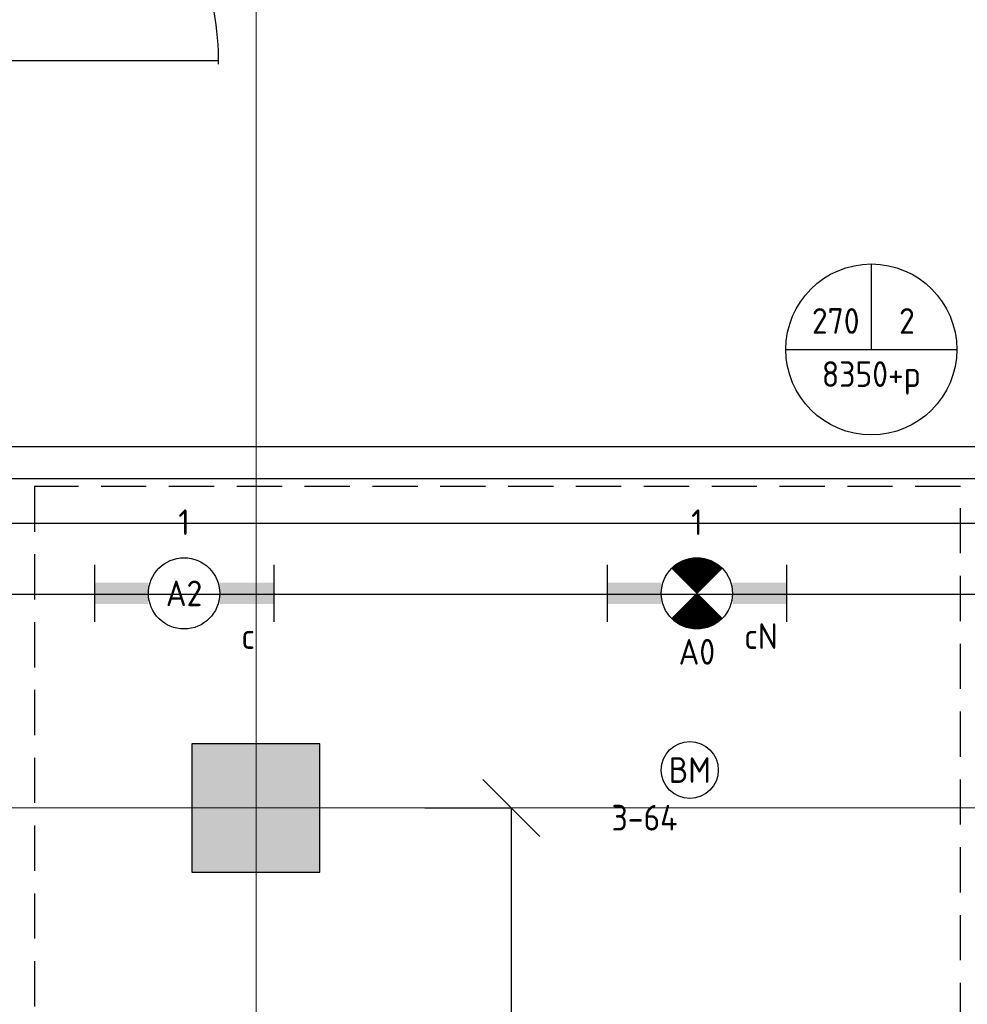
# Model space of a CAD drawing. Header units: millimetres. Extents: x -38031 to 110605, y -30229 to 92226.
# Tile 10 of 256: x -830 to 2496, y 2810 to 6267. Entities that reach past the tile are written whole.
import ezdxf
from ezdxf.enums import TextEntityAlignment as Align

# ---------------------------------------------------------------- set-up
doc = ezdxf.new("R2010")
doc.units = ezdxf.units.MM
doc.header["$LTSCALE"] = 50
doc.set_wipeout_variables(frame=1)
doc.header["$PDMODE"] = 1
doc.linetypes.add('HIDDEN2', pattern=[4.7625, 3.175, -1.5875])
doc.linetypes.add('STYLE_07', pattern=[1.875, 0.625, -0.20828, 0.625, -0.20836, 0.06943, -0.13893])
for name, color, linetype in [('AL$1A---_ALGEMEEN', 8, 'Continuous'), ('AL------_MAATVOERING', 2, 'Continuous'), ('AM$1A---_ARCERING', 8, 'Continuous'), ('BOUWKUNDIG', 8, 'Continuous'), ('EB6511--_ATTRIB', 2, 'Continuous'), ('EL6131--_KG', 3, 'Continuous'), ('EL6311--', 3, 'Continuous'), ('el6311--nv', 7, 'Continuous'), ('EL6511--', 3, 'Continuous'), ('EM6131--', 1, 'Continuous'), ('lengte voedingskabels', 3, 'Continuous'), ('LICHT_TEXT018', 1, 'Continuous'), ('versterkte strook', 7, 'Continuous')]:
    doc.layers.add(name, color=color, linetype=linetype)
doc.layers.add('stramien', color=1, linetype='Continuous', lineweight=15)
doc.styles.add('BURO-018', font='iso.shx', dxfattribs={"height": 90})
doc.styles.get("Standard").update_dxf_attribs({"font": 'iso.shx'})
doc.dimstyles.new('STABICAD', dxfattribs={"dimscale": 100, "dimtxt": 1.8, "dimasz": 2, "dimexe": 0, "dimexo": 2.5, "dimgap": 1.5, "dimtad": 0, "dimdec": 0, "dimrnd": 10, "dimzin": 0, "dimdsep": 46, "dimtxsty": 'Standard', "dimblk1": 'OBLIQUE', "dimblk2": 'OBLIQUE', "dimsah": 1, "dimcen": -3, "dimadec": 0, "dimazin": 0, "dimtfac": 1, "dimtdec": 0, "dimtofl": 0, "dimtmove": 2, "dimatfit": 3, "dimfxl": 0, "dimtvp": 1.055556, "dimtolj": 1, "dimtzin": 0, "dimarcsym": 0})

# ---------------------------------------------------------------- blocks, each defined once
blk = doc.blocks.new('_Oblique')
at = {"color": 0, "linetype": 'ByBlock', "lineweight": -2}
blk.add_line((-0.5, -0.5), (0.5, 0.5), dxfattribs=at)
blk = doc.blocks.new('*D198')
at = {"layer": 'AL------_MAATVOERING', "color": 0, "lineweight": -2}
for p, q in [((592.4, 3500), (895.9, 3500)), ((895.9, 598.4), (895.9, 3500)), ((592.4, 598.4), (895.9, 598.4))]:
    blk.add_line(p, q, dxfattribs=at)
at = {"layer": 'Defpoints', "color": 0}
for p in [(342.4, 3500), (895.9, 3500), (342.4, 598.4)]:
    blk.add_point(p, dxfattribs=at)
at = {"layer": 'AL------_MAATVOERING', "color": 0, "lineweight": -2, "xscale": 200, "yscale": 200, "zscale": 200}
for p, rotation in [((895.9, 3500), 90), ((895.9, 598.4), 270)]:
    blk.add_blockref('_Oblique', p, dxfattribs=dict(at, rotation=rotation))
at = {"layer": 'AL------_MAATVOERING', "color": 0, "insert": (705.9, 2049.2), "char_height": 180, "attachment_point": 5, "rotation": 90}
blk.add_mtext('\\A1;2900', dxfattribs=at)
blk = doc.blocks.new('1115B6630')
at = {"color": 0}
for p, q in [((-6.3, 2), (-6.3, -2)), ((6.3, 2), (6.3, -2))]:
    blk.add_line(p, q, dxfattribs=at)
at = {"color": 0, "linetype": 'Continuous'}
blk.add_circle((0, 0), 2.5, dxfattribs=at)
at = {"color": 0}
for points in [[(-2.5, 0.75), (-6.3, 0.75), (-2.5, -0.75), (-6.3, -0.75)], [(2.5, 0.75), (6.3, 0.75), (2.5, -0.75), (6.3, -0.75)]]:
    blk.add_solid(points, dxfattribs=at)
at = {"color": 0, "linetype": 'Continuous', "style": 'BURO-018'}
for tag, p in [('E_GKAST', (0, 8)), ('E_GROEP', (0, 5)), ('E_SGROEP', (4.5, 5)), ('E_ARMCODE', (0, 0)), ('E_SLET', (4.5, -3))]:
    blk.add_attdef(tag, text='', height=1.8, dxfattribs=at).set_placement(p, align=Align.MIDDLE)
blk = doc.blocks.new('E00123')
at = {"color": 0, "linetype": 'Continuous'}
blk.add_circle((0, 0), 2, dxfattribs=at)
at = {"color": 0, "linetype": 'Continuous', "style": 'BURO-018'}
for tag, p in [('E_TEXT1', (0, 4.5)), ('E_TEXT2', (0, 0))]:
    blk.add_attdef(tag, text='', height=1.8, dxfattribs=at).set_placement(p, align=Align.MIDDLE)
at = {"color": 0, "linetype": 'Continuous', "style": 'BURO-018', "flags": 1}
blk.add_attdef('E_MATCODE', (0, 0), '', height=1.8, dxfattribs=at)
blk = doc.blocks.new('E-GK-GTC-10E3C')
at = {"color": 0, "linetype": 'Continuous'}
for p, q in [((-0.5, 135), (0.5, 135)), ((-0.5, -135), (0.5, -135))]:
    blk.add_line(p, q, dxfattribs=at)
blk = doc.blocks.new('E00018')
at = {"color": 0, "linetype": 'Continuous'}
for p, q in [((-1.768, -1.768), (1.768, 1.768)), ((1.768, -1.768), (-1.768, 1.768))]:
    blk.add_line(p, q, dxfattribs=at)
at = {"color": 0, "linetype": 'Continuous', "const_width": 2.5}
for points in [[(-0.884, 0.884, -0.198912), (0, 1.25, -0.198912), (0.884, 0.884, -1)], [(-0.884, -0.884, 0.198912), (0, -1.25, 0.198912), (0.884, -0.884, 1)]]:
    blk.add_lwpolyline(points, format="xyb", dxfattribs=at)
blk = doc.blocks.new('1115B6630-NO1')
at = {"color": 0}
for p, q in [((-6.3, 2), (-6.3, -2)), ((6.3, 2), (6.3, -2))]:
    blk.add_line(p, q, dxfattribs=at)
at = {"color": 0, "linetype": 'Continuous'}
blk.add_circle((0, 0), 2.5, dxfattribs=at)
at = {"color": 0}
for points in [[(-2.5, 0.75), (-6.3, 0.75), (-2.5, -0.75), (-6.3, -0.75)], [(2.5, 0.75), (6.3, 0.75), (2.5, -0.75), (6.3, -0.75)]]:
    blk.add_solid(points, dxfattribs=at)
at = {"color": 0, "zscale": 50}
blk.add_blockref('E00018', (0, 0), dxfattribs=at)
at = {"color": 0, "linetype": 'Continuous', "style": 'BURO-018'}
for tag, p in [('E_GKAST', (0, 8)), ('E_GROEP', (0, 5)), ('E_SGROEP', (4.5, 5)), ('E_ARMCODE', (0, 0)), ('E_SLET', (4.5, -3))]:
    blk.add_attdef(tag, text='', height=1.8, dxfattribs=at).set_placement(p, align=Align.MIDDLE)
blk = doc.blocks.new('E00103')
at = {"color": 0, "linetype": 'Continuous'}
for p, q in [((0, 6), (0, 12)), ((-6, 6), (6, 6))]:
    blk.add_line(p, q, dxfattribs=at)
blk.add_circle((0, 6), 6, dxfattribs=at)
at = {"color": 0, "linetype": 'Continuous', "style": 'BURO-018'}
for tag, p in [('E_TEXT1', (-2.5, 8)), ('E_TEXT3', (2.5, 8)), ('E_TEXT6', (0, 4))]:
    blk.add_attdef(tag, text='', height=1.8, dxfattribs=at).set_placement(p, align=Align.MIDDLE)
blk = doc.blocks.new('32x_hout-mk 874-p')
at = {"color": 0}
for points in [[(0, -90), (0, 0), (-114, 0), (-114, -90)], [(-114, -990), (0, -990), (0, -1080), (-114, -1080)]]:
    blk.add_wipeout(points, dxfattribs=at).dxf.layer = 'AL$1A---_ALGEMEEN'
at = {"layer": 'AL$1A---_ALGEMEEN', "color": 0}
for points in [[(0, -90), (0, 0), (-114, 0), (-114, -90)], [(-114, -990), (0, -990), (0, -1080), (-114, -1080)]]:
    blk.add_lwpolyline(points, close=True, dxfattribs=at)
at = {"color": 0}
blk.add_wipeout([(-40, -75), (0, -75), (0, -1005), (-40, -1005)], dxfattribs=at).dxf.layer = 'AL$1A---_ALGEMEEN'
at = {"layer": 'AL$1A---_ALGEMEEN', "color": 0}
blk.add_line((0, -1005), (930, -1005), dxfattribs=at)
blk.add_lwpolyline([(-40, -75), (0, -75), (0, -1005), (-40, -1005)], close=True, dxfattribs=at)
blk.add_arc((0, -1005), 930, 359.2007, 90, dxfattribs=at)
blk = doc.blocks.new('200254 W 211 30-06-2008')
at = {"layer": 'AM$1A---_ARCERING', "linetype": 'Continuous', "lineweight": 0}
blk.add_hatch(color=256, dxfattribs=at).paths.add_polyline_path([(19030.229, 3081.445), (19039.229, 3081.445), (19039.229, 3090.445), (19030.229, 3090.445)])
at = {"layer": 'AL$1A---_ALGEMEEN'}
blk.add_lwpolyline([(19030.229, 3081.445), (19039.229, 3081.445), (19039.229, 3090.445), (19030.229, 3090.445)], close=True, dxfattribs=at)
at = {"layer": 'stramien', "linetype": 'STYLE_07', "ltscale": 50}
for p, q in [((19034.749, 2695.425), (19034.749, 4240.025)), ((18923.73, 3085.945), (21069.721, 3085.945))]:
    blk.add_line(p, q, dxfattribs=at)
at = {"layer": 'AL$1A---_ALGEMEEN', "xscale": 0.02, "yscale": 0.02, "zscale": 0.02}
blk.add_blockref('32x_hout-mk 874-p', (19013.509, 3158.525), dxfattribs=at)

msp = doc.modelspace()

# ---------------------------------------------------------------- block references
at = {"layer": 'BOUWKUNDIG', "xscale": 50, "yscale": 50, "zscale": 50}
msp.add_blockref('200254 W 211 30-06-2008', (-951737.5, -150797.3), dxfattribs=at)

# ---------------------------------------------------------------- next in the draw order: linework, layer by layer
at = {"layer": 'lengte voedingskabels'}
msp.add_lwpolyline([(13005.1, 18172.5), (12726.9, 18172.5), (12726.9, 15466), (4924.5, 15466), (4924.5, 4655.9), (-3663.6, 4655.9), (-3663.6, 3151.9), (-3885.6, 3151.9)], dxfattribs=at)
at = {"layer": 'LICHT_TEXT018', "linetype": 'HIDDEN2'}
msp.add_lwpolyline([(-778, 1536.4), (2472, 1536.4), (2472, 4628.5), (-778, 4628.5)], close=True, dxfattribs=at)
at = {"layer": 'versterkte strook'}
msp.add_line((-4181.9, 4250), (14345.1, 4250), dxfattribs=at)

# ---------------------------------------------------------------- next in the draw order: block references
at = {"layer": 'EL6131--_KG', "xscale": 8113.751332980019, "rotation": 179.9999999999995}
msp.add_blockref('E-GK-GTC-10E3C', (609.5, 4633.2), dxfattribs=at)
at = {"layer": 'EL6311--'}
ref = msp.add_blockref('1115B6630', (-253, 4253.2), dxfattribs=dict(at, xscale=50, yscale=50, zscale=50))
ref.add_attrib('E_ARMCODE', 'A2', dxfattribs={"layer": '0', "color": 1, "linetype": 'Continuous', "height": 90, "style": 'BURO-018'}).set_placement((-253, 4253.2), align=Align.MIDDLE)
ref.add_attrib('E_SLET', 'c', dxfattribs={"layer": '0', "color": 1, "linetype": 'Continuous', "height": 90, "style": 'BURO-018'}).set_placement((-28, 4103.2), align=Align.MIDDLE)
ref.add_attrib('E_GROEP', '1', dxfattribs={"layer": '0', "color": 1, "linetype": 'Continuous', "height": 90, "style": 'BURO-018'}).set_placement((-253, 4503.2), align=Align.MIDDLE)
at = {"layer": 'el6311--nv'}
ref = msp.add_blockref('1115B6630-NO1', (1547, 4253.2), dxfattribs=dict(at, xscale=50, yscale=50, zscale=50))
ref.add_attrib('E_ARMCODE', 'A0', dxfattribs={"layer": '0', "color": 1, "linetype": 'Continuous', "height": 90, "style": 'BURO-018'}).set_placement((1547, 4048), align=Align.MIDDLE)
ref.add_attrib('E_SLET', 'cN', dxfattribs={"layer": '0', "color": 1, "linetype": 'Continuous', "height": 90, "style": 'BURO-018'}).set_placement((1772, 4103.2), align=Align.MIDDLE)
ref.add_attrib('E_GROEP', '1', dxfattribs={"layer": '0', "color": 1, "linetype": 'Continuous', "height": 90, "style": 'BURO-018'}).set_placement((1547, 4503.2), align=Align.MIDDLE)
at = {"layer": 'EL6511--'}
ref = msp.add_blockref('E00123', (1522, 3633), dxfattribs=dict(at, xscale=50, yscale=50, zscale=50))
ref.add_attrib('E_TEXT2', 'BM', dxfattribs={"layer": 'EB6511--_ATTRIB', "color": 1, "linetype": 'Continuous', "height": 90, "style": 'BURO-018'}).set_placement((1522, 3633), align=Align.MIDDLE)
ref.add_attrib('E_TEXT1', '3-64', dxfattribs={"layer": 'EB6511--_ATTRIB', "color": 1, "linetype": 'Continuous', "height": 90, "style": 'BURO-018'}).set_placement((1363.1, 3465.7), align=Align.MIDDLE)
at = {"layer": 'EM6131--'}
ref = msp.add_blockref('E00103', (2159.3, 4809.7), dxfattribs=dict(at, xscale=50, yscale=50, zscale=50))
ref.add_attrib('E_TEXT1', '270', dxfattribs={"layer": '0', "color": 1, "linetype": 'Continuous', "height": 90, "style": 'BURO-018'}).set_placement((2034.3, 5209.7), align=Align.MIDDLE)
ref.add_attrib('E_TEXT3', '2', dxfattribs={"layer": '0', "color": 1, "linetype": 'Continuous', "height": 90, "style": 'BURO-018'}).set_placement((2284.3, 5209.7), align=Align.MIDDLE)
ref.add_attrib('E_TEXT6', '8350+p', dxfattribs={"layer": '0', "color": 1, "linetype": 'Continuous', "height": 90, "style": 'BURO-018'}).set_placement((2159.3, 5009.7), align=Align.MIDDLE)

# ---------------------------------------------------------------- next in the draw order: dimensions: what is measured, and where the dimension line sits
at = {"layer": 'AL------_MAATVOERING'}
dim = msp.add_linear_dim(base=(895.9, 3500), p1=(342.4, 598.4), p2=(342.4, 3500), angle=90, dimstyle='STABICAD', dxfattribs=at)
dim.commit()
dim.dimension.update_dxf_attribs({"geometry": '*D198', "text_midpoint": (705.9, 2049.2)})

doc.saveas('drawing.dxf')
